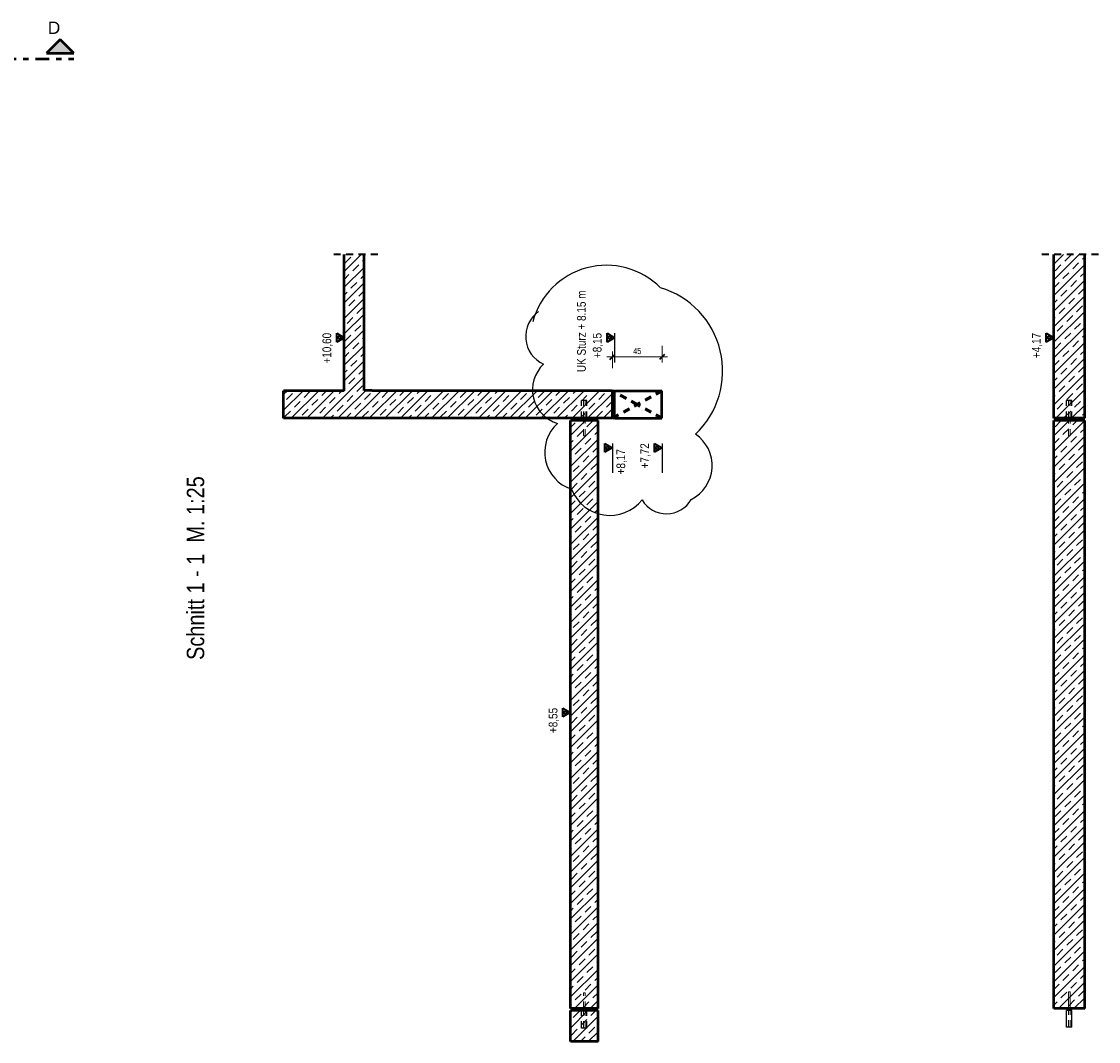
# Model space of a CAD drawing. Header units: millimetres. Extents: x -13 to 146, y -13 to 60.
# Tile 170 of 170: x 127 to 146, y 14 to 32. Entities that reach past the tile are written whole.
import ezdxf

# ---------------------------------------------------------------- set-up
doc = ezdxf.new("R2010")
doc.units = ezdxf.units.MM
doc.linetypes.add('DASHDOT', pattern=[1, 0.5, -0.25, 0, -0.25])
doc.linetypes.add('HIDDEN', pattern=[0.375, 0.25, -0.125])
for name, color, linetype, lineweight in [('01_Neubau Raumschraffuren', 7, 'Continuous', 20), ('Achsen', 7, 'Continuous', 20), ('Schraffuren', 7, 'Continuous', 20), ('Texte', 7, 'Continuous', 20)]:
    doc.layers.add(name, color=color, linetype=linetype, lineweight=lineweight)
doc.styles.add('Arial', font='arial.ttf')
doc.styles.add('Arial Narrow', font='ARIALN.TTF')
doc.dimstyles.new('Arch_Strakon_dimstyle', dxfattribs={"dimtxt": 11.25, "dimasz": 1, "dimexe": 1.25, "dimexo": 0.0625, "dimgap": 1, "dimtad": 0, "dimdec": 5, "dimzin": 12, "dimdsep": 46, "dimtxsty": 'Arial Narrow', "dimblk": 'Arrowhead_Tick', "dimsah": 1, "dimcen": 0, "dimse1": 1, "dimse2": 1, "dimclrd": 6, "dimclrt": 3, "dimazin": 0, "dimtfac": 1, "dimtdec": 4, "dimtmove": 0, "dimatfit": 3, "dimldrblk": 'NONE', "dimfxl": 1, "dimtvp": 1, "dimtolj": 1, "dimtzin": 0, "dimlwd": 13, "dimarcsym": 2})
pattern_1 = [(45, (0, 0), (-0.14142136, 0.14142136), [0.15, -0.1]), (45, (-0.07071, 0.07071), (-0.14142136, 0.14142136), [])]

# ---------------------------------------------------------------- blocks, each defined once
blk = doc.blocks.new('Arrowhead_Tick')
at = {"color": 0, "linetype": 'Continuous', "lineweight": -2}
for p, q in [((0, 20), (0, -10)), ((-1, 0), (0, 0)), ((10, 0), (0, 0))]:
    blk.add_line(p, q, dxfattribs=at)
at = {"color": 2, "linetype": 'Continuous', "lineweight": 35}
blk.add_line((4.4, 4.4), (-4.4, -4.4), dxfattribs=at)
blk = doc.blocks.new('*D957')
at = {"layer": 'Defpoints', "color": 0}
for p in [(138.469, 26.084), (137.569, 25.473), (138.469, 25.473)]:
    blk.add_point(p, dxfattribs=at)
at = {"layer": 'Texte', "color": 6, "linetype": 'Continuous', "lineweight": 13}
blk.add_line((137.579, 26.084), (138.459, 26.084), dxfattribs=at)
at = {"layer": 'Texte', "color": 6, "lineweight": 13, "xscale": 0.01, "yscale": 0.01, "zscale": 0.01, "rotation": 180}
blk.add_blockref('Arrowhead_Tick', (137.569, 26.084), dxfattribs=at)
at = {"layer": 'Texte', "color": 6, "lineweight": 13, "xscale": 0.01, "yscale": 0.01, "zscale": 0.01}
blk.add_blockref('Arrowhead_Tick', (138.469, 26.084), dxfattribs=at)
at = {"layer": 'Texte', "color": 3, "lineweight": 35, "insert": (138.019, 26.192), "char_height": 0.1125, "attachment_point": 5, "style": 'Arial Narrow'}
blk.add_mtext('\\A1;45', dxfattribs=at)
blk = doc.blocks.new('_None')

msp = doc.modelspace()

# ---------------------------------------------------------------- hatches: boundary and pattern name
at = {"layer": 'Schraffuren', "lineweight": 13}
h = msp.add_hatch(dxfattribs=at)
h.set_pattern_fill('bB', color=6, scale=0.01, angle=45, style=0, pattern_type=2)
h.set_pattern_definition(pattern_1)
h.paths.add_polyline_path([(133.20857, 24.973141), (133.20857, 25.477888), (133.06857, 25.477888), (133.06857, 27.941479), (132.70857, 27.941479), (132.70857, 24.973141)])
h = msp.add_hatch(dxfattribs=at)
h.set_pattern_fill('bB', color=6, scale=0.01, angle=45, style=0, pattern_type=2)
h.set_pattern_definition(pattern_1)
h.paths.add_polyline_path([(145.568558, 24.97316), (146.128558, 24.973141), (146.128558, 27.941479), (145.568558, 27.941479)])
h = msp.add_hatch(dxfattribs=at)
h.set_pattern_fill('bB', color=6, scale=0.01, angle=45, style=0, pattern_type=2)
h.set_pattern_definition(pattern_1)
h.paths.add_polyline_path([(132.70857, 24.973141), (132.70857, 25.47316), (131.60857, 25.47316), (131.60857, 24.97316)])
h = msp.add_hatch(dxfattribs=at)
h.set_pattern_fill('bB', color=6, scale=0.01, angle=45, style=0, pattern_type=2)
h.set_pattern_definition(pattern_1)
h.paths.add_polyline_path([(137.5721, 24.97316), (137.5721, 25.47316), (133.20857, 25.47316), (133.20857, 24.973141)])
h = msp.add_hatch(dxfattribs=at)
h.set_pattern_fill('bB', color=6, scale=0.01, angle=45, style=0, pattern_type=2)
h.set_pattern_definition(pattern_1)
h.paths.add_polyline_path([(137.30857, 14.271506), (137.30857, 24.933141), (136.80857, 24.933141), (136.80857, 14.271506)])
h = msp.add_hatch(dxfattribs=at)
h.set_pattern_fill('bB', color=6, scale=0.01, angle=45, style=0, pattern_type=2)
h.set_pattern_definition(pattern_1)
h.paths.add_polyline_path([(146.128558, 14.271506), (146.128558, 24.933141), (145.56857, 24.933141), (145.568558, 14.271506)])
h = msp.add_hatch(dxfattribs=at)
h.set_pattern_fill('bB', color=6, scale=0.01, angle=45, style=0, pattern_type=2)
h.set_pattern_definition(pattern_1)
h.paths.add_polyline_path([(136.80857, 13.671506), (137.30857, 13.671506), (137.30857, 14.231506), (136.80857, 14.231506)])
at = {"layer": 'Texte', "lineweight": 70, "true_color": 0x0000ff}
msp.add_hatch(color=5, dxfattribs=at).paths.add_polyline_path([(127.56087, 31.842552), (127.31087, 31.592552), (127.81087, 31.592552)])

# ---------------------------------------------------------------- linework, layer by layer
at = {"color": 2, "linetype": 'HIDDEN', "lineweight": 35, "ltscale": 0.5}
for p, q in [((133.31857, 27.941479), (132.45857, 27.941479)), ((146.378558, 27.941479), (145.318558, 27.941479))]:
    msp.add_line(p, q, dxfattribs=at)
at = {"color": 4, "linetype": 'Continuous', "lineweight": 50}
for p, q in [((132.70857, 25.47316), (132.70857, 27.941479)), ((133.06857, 25.477888), (133.06857, 27.941479)), ((145.568558, 24.97316), (145.568558, 27.941479)), ((146.128558, 24.97316), (146.128558, 27.941479)), ((131.60857, 24.97316), (131.60857, 25.47316)), ((132.70857, 25.47316), (131.60857, 25.47316)), ((133.20857, 25.477888), (133.06857, 25.477888)), ((133.20857, 25.47316), (133.20857, 25.477888)), ((137.5721, 25.47316), (133.20857, 25.47316)), ((137.5721, 24.97316), (137.5721, 25.47316)), ((137.60857, 24.97316), (137.60857, 25.47316)), ((137.60857, 25.47316), (138.46504, 25.47316)), ((138.46504, 24.97316), (138.46504, 25.47316)), ((132.70857, 24.973141), (131.60857, 24.973141)), ((133.20857, 24.973141), (132.70857, 24.973141)), ((137.5721, 24.973141), (133.20857, 24.973141)), ((136.80857, 14.271506), (136.80857, 24.933141)), ((137.30857, 24.933141), (136.80857, 24.933141)), ((137.30857, 14.271506), (137.30857, 24.933141)), ((137.60857, 24.973141), (138.46504, 24.973141)), ((146.128558, 24.973141), (145.568558, 24.973141)), ((145.568558, 14.271506), (145.568558, 24.933141)), ((146.12857, 24.933141), (145.56857, 24.933141)), ((146.128558, 14.271506), (146.128558, 24.933141)), ((137.30857, 14.271506), (136.80857, 14.271506)), ((146.12857, 14.271506), (145.56857, 14.271506)), ((136.80857, 13.671506), (136.80857, 14.231506)), ((137.30857, 14.231506), (136.80857, 14.231506)), ((137.30857, 13.671506), (137.30857, 14.231506)), ((137.30857, 13.671506), (136.80857, 13.671506))]:
    msp.add_line(p, q, dxfattribs=at)
at = {"color": 3, "linetype": 'HIDDEN', "lineweight": 25, "ltscale": 0.5}
for p, q in [((137.00857, 24.973141), (137.00857, 25.293167)), ((137.012376, 25.293167), (137.00857, 25.293167)), ((137.023215, 25.293167), (137.012376, 25.293167)), ((137.039436, 25.293167), (137.023215, 25.293167)), ((137.05857, 25.293167), (137.039436, 25.293167)), ((137.077704, 25.293167), (137.05857, 25.293167)), ((137.093926, 25.293167), (137.077704, 25.293167)), ((137.104764, 25.293167), (137.093926, 25.293167)), ((137.10857, 25.293167), (137.104764, 25.293167)), ((137.10857, 24.973141), (137.10857, 25.293167)), ((145.79857, 24.973167), (145.79857, 25.293167)), ((145.802376, 25.293167), (145.79857, 25.293167)), ((145.813215, 25.293167), (145.802376, 25.293167)), ((145.829436, 25.293167), (145.813215, 25.293167)), ((145.84857, 25.293167), (145.829436, 25.293167)), ((145.867704, 25.293167), (145.84857, 25.293167)), ((145.883926, 25.293167), (145.867704, 25.293167)), ((145.894764, 25.293167), (145.883926, 25.293167)), ((145.89857, 25.293167), (145.894764, 25.293167)), ((145.89857, 24.973167), (145.89857, 25.293167)), ((137.00857, 13.91316), (137.00857, 14.231506)), ((137.10857, 13.91316), (137.10857, 14.231506)), ((145.799121, 13.931506), (145.799121, 14.231506)), ((145.89802, 13.931506), (145.89802, 14.231506)), ((137.012376, 13.91316), (137.00857, 13.91316)), ((137.023215, 13.91316), (137.012376, 13.91316)), ((137.039436, 13.91316), (137.023215, 13.91316)), ((137.05857, 13.91316), (137.039436, 13.91316)), ((137.077704, 13.91316), (137.05857, 13.91316)), ((137.093926, 13.91316), (137.077704, 13.91316)), ((137.104764, 13.91316), (137.093926, 13.91316)), ((137.10857, 13.91316), (137.104764, 13.91316))]:
    msp.add_line(p, q, dxfattribs=at)
at = {"color": 3, "linetype": 'Continuous', "lineweight": 25}
for p, q in [((145.79857, 13.931506), (145.79857, 14.231506)), ((145.802376, 14.231506), (145.79857, 14.231506)), ((145.813215, 14.231506), (145.802376, 14.231506)), ((145.829436, 14.231506), (145.813215, 14.231506)), ((145.84857, 14.231506), (145.829436, 14.231506)), ((145.867704, 14.231506), (145.84857, 14.231506)), ((145.883926, 14.231506), (145.867704, 14.231506)), ((145.894764, 14.231506), (145.883926, 14.231506)), ((145.89857, 14.231506), (145.894764, 14.231506)), ((145.89857, 13.931506), (145.89857, 14.231506)), ((145.802376, 13.931506), (145.79857, 13.931506)), ((145.813215, 13.931506), (145.802376, 13.931506)), ((145.829436, 13.931506), (145.813215, 13.931506)), ((145.84857, 13.931506), (145.829436, 13.931506)), ((145.867704, 13.931506), (145.84857, 13.931506)), ((145.883926, 13.931506), (145.867704, 13.931506)), ((145.894764, 13.931506), (145.883926, 13.931506)), ((145.89857, 13.931506), (145.894764, 13.931506))]:
    msp.add_line(p, q, dxfattribs=at)
at = {"layer": '01_Neubau Raumschraffuren', "color": 3, "linetype": 'HIDDEN', "lineweight": 25, "ltscale": 0.5}
for p, q in [((137.56857, 24.97316), (137.56857, 25.47316)), ((138.46857, 24.97316), (138.46857, 25.47316))]:
    msp.add_line(p, q, dxfattribs=at)
at = {"layer": '01_Neubau Raumschraffuren', "color": 6, "linetype": 'HIDDEN', "lineweight": 13, "ltscale": 0.5}
for p, q in [((137.04257, 24.973141), (137.04257, 25.293167)), ((137.07457, 24.973141), (137.07457, 25.293167)), ((145.83257, 24.973141), (145.83257, 25.293167)), ((145.86457, 24.973141), (145.86457, 25.293167)), ((137.04257, 24.653167), (137.04257, 24.933141)), ((137.07457, 24.653167), (137.07457, 24.933141)), ((145.83257, 24.653167), (145.83257, 24.933141)), ((145.86457, 24.653167), (145.86457, 24.933141)), ((137.043788, 24.653167), (137.04257, 24.653167)), ((137.047256, 24.653167), (137.043788, 24.653167)), ((137.052447, 24.653167), (137.047256, 24.653167)), ((137.05857, 24.653167), (137.052447, 24.653167)), ((137.064693, 24.653167), (137.05857, 24.653167)), ((137.069884, 24.653167), (137.064693, 24.653167)), ((137.073352, 24.653167), (137.069884, 24.653167)), ((137.07457, 24.653167), (137.073352, 24.653167)), ((145.833788, 24.653167), (145.83257, 24.653167)), ((145.837256, 24.653167), (145.833788, 24.653167)), ((145.842447, 24.653167), (145.837256, 24.653167)), ((145.84857, 24.653167), (145.842447, 24.653167)), ((145.854693, 24.653167), (145.84857, 24.653167)), ((145.859884, 24.653167), (145.854693, 24.653167)), ((145.863352, 24.653167), (145.859884, 24.653167)), ((145.86457, 24.653167), (145.863352, 24.653167)), ((137.04257, 14.271506), (137.04257, 14.55316)), ((137.043788, 14.55316), (137.04257, 14.55316)), ((137.047256, 14.55316), (137.043788, 14.55316)), ((137.052447, 14.55316), (137.047256, 14.55316)), ((137.05857, 14.55316), (137.052447, 14.55316)), ((137.064693, 14.55316), (137.05857, 14.55316)), ((137.069884, 14.55316), (137.064693, 14.55316)), ((137.073352, 14.55316), (137.069884, 14.55316)), ((137.07457, 14.55316), (137.073352, 14.55316)), ((137.07457, 14.271506), (137.07457, 14.55316)), ((145.83257, 14.271506), (145.83257, 14.571506)), ((145.833788, 14.571506), (145.83257, 14.571506)), ((145.837256, 14.571506), (145.833788, 14.571506)), ((145.834384, 13.931506), (145.834384, 14.571506)), ((145.842447, 14.571506), (145.837256, 14.571506)), ((145.84857, 14.571506), (145.842447, 14.571506)), ((145.854693, 14.571506), (145.84857, 14.571506)), ((145.859884, 14.571506), (145.854693, 14.571506)), ((145.863352, 14.571506), (145.859884, 14.571506)), ((145.862757, 13.931506), (145.862757, 14.571506)), ((145.86457, 14.571506), (145.863352, 14.571506)), ((145.86457, 14.271506), (145.86457, 14.571506)), ((137.04257, 13.91316), (137.04257, 14.231506)), ((137.07457, 13.91316), (137.07457, 14.231506)), ((145.83257, 13.931506), (145.83257, 14.231506)), ((145.86457, 13.931506), (145.86457, 14.231506))]:
    msp.add_line(p, q, dxfattribs=at)
at = {"layer": 'Achsen', "color": 1, "linetype": 'HIDDEN', "lineweight": 70, "ltscale": 0.5}
for p, q in [((138.46857, 25.47316), (137.56857, 24.97316)), ((138.01857, 25.22316), (137.56857, 25.47316)), ((138.46857, 24.97316), (138.01857, 25.22316))]:
    msp.add_line(p, q, dxfattribs=at)
at = {"layer": 'Achsen', "color": 3, "linetype": 'Continuous', "lineweight": 25}
for p, q in [((137.577217, 25.47316), (137.5721, 25.47316)), ((137.602824, 25.47316), (137.577217, 25.47316)), ((137.644409, 25.47316), (137.602824, 25.47316)), ((137.700372, 25.47316), (137.644409, 25.47316)), ((137.768564, 25.47316), (137.700372, 25.47316)), ((137.846363, 25.47316), (137.768564, 25.47316)), ((137.93078, 25.47316), (137.846363, 25.47316)), ((138.01857, 25.47316), (137.93078, 25.47316)), ((138.106361, 25.47316), (138.01857, 25.47316)), ((138.190778, 25.47316), (138.106361, 25.47316)), ((138.268577, 25.47316), (138.190778, 25.47316)), ((138.336768, 25.47316), (138.268577, 25.47316)), ((138.392732, 25.47316), (138.336768, 25.47316)), ((138.434316, 25.47316), (138.392732, 25.47316)), ((138.459924, 25.47316), (138.434316, 25.47316)), ((138.46504, 25.47316), (138.459924, 25.47316)), ((137.04257, 24.933141), (137.04257, 24.973141)), ((137.07457, 24.933141), (137.07457, 24.973141)), ((137.577217, 24.973141), (137.5721, 24.973141)), ((137.602824, 24.973141), (137.577217, 24.973141)), ((137.644409, 24.973141), (137.602824, 24.973141)), ((137.700372, 24.973141), (137.644409, 24.973141)), ((137.768564, 24.973141), (137.700372, 24.973141)), ((137.846363, 24.973141), (137.768564, 24.973141)), ((137.93078, 24.973141), (137.846363, 24.973141)), ((138.01857, 24.973141), (137.93078, 24.973141)), ((138.106361, 24.973141), (138.01857, 24.973141)), ((138.190778, 24.973141), (138.106361, 24.973141)), ((138.268577, 24.973141), (138.190778, 24.973141)), ((138.336768, 24.973141), (138.268577, 24.973141)), ((138.392732, 24.973141), (138.336768, 24.973141)), ((138.434316, 24.973141), (138.392732, 24.973141)), ((138.459924, 24.973141), (138.434316, 24.973141)), ((138.46504, 24.973141), (138.459924, 24.973141)), ((145.83257, 24.933141), (145.83257, 24.973141)), ((145.86457, 24.933141), (145.86457, 24.973141)), ((137.04257, 14.231506), (137.04257, 14.271506)), ((137.07457, 14.231506), (137.07457, 14.271506)), ((145.83257, 14.231506), (145.83257, 14.271506)), ((145.86457, 14.231506), (145.86457, 14.271506))]:
    msp.add_line(p, q, dxfattribs=at)
at = {"layer": 'Texte', "color": 4, "linetype": 'Continuous', "lineweight": 50}
for p, q in [((127.56087, 31.842552), (127.31087, 31.592552)), ((127.81087, 31.592552), (127.56087, 31.842552)), ((127.31087, 31.592552), (127.81087, 31.592552))]:
    msp.add_line(p, q, dxfattribs=at)
at = {"layer": 'Texte', "color": 4, "linetype": 'DASHDOT', "lineweight": 50, "ltscale": 0.5}
msp.add_line((126.512236, 31.492552), (127.81087, 31.492552), dxfattribs=at)
at = {"layer": 'Texte', "color": 2, "linetype": 'Continuous', "lineweight": 35, "ltscale": 0.5}
for p, q in [((132.572175, 26.355689), (132.572175, 26.513189)), ((132.572175, 26.513189), (132.70857, 26.434439)), ((132.572175, 26.434439), (132.640373, 26.473814)), ((132.70857, 26.434439), (132.572175, 26.355689)), ((132.640373, 26.395064), (132.572175, 26.434439)), ((132.640373, 26.473814), (132.640373, 26.395064)), ((137.472175, 26.355689), (137.472175, 26.513189)), ((137.472175, 26.513189), (137.60857, 26.434439)), ((137.472175, 26.434439), (137.540373, 26.473814)), ((137.60857, 26.434439), (137.472175, 26.355689)), ((137.540373, 26.395064), (137.472175, 26.434439)), ((137.540373, 26.473814), (137.540373, 26.395064)), ((145.432163, 26.355689), (145.432163, 26.513189)), ((145.432163, 26.513189), (145.568558, 26.434439)), ((145.432163, 26.434439), (145.500361, 26.473814)), ((145.568558, 26.434439), (145.432163, 26.355689)), ((145.500361, 26.395064), (145.432163, 26.434439)), ((145.500361, 26.473814), (145.500361, 26.395064)), ((137.432175, 24.355689), (137.432175, 24.513189)), ((137.432175, 24.513189), (137.56857, 24.434439)), ((137.432175, 24.434439), (137.500373, 24.473814)), ((137.56857, 24.434439), (137.432175, 24.355689)), ((137.500373, 24.395064), (137.432175, 24.434439)), ((137.500373, 24.473814), (137.500373, 24.395064)), ((138.332175, 24.355689), (138.332175, 24.513189)), ((138.332175, 24.513189), (138.46857, 24.434439)), ((138.332175, 24.434439), (138.400373, 24.473814)), ((138.46857, 24.434439), (138.332175, 24.355689)), ((138.400373, 24.395064), (138.332175, 24.434439)), ((138.400373, 24.473814), (138.400373, 24.395064)), ((136.672175, 19.555689), (136.672175, 19.713189)), ((136.672175, 19.713189), (136.80857, 19.634439)), ((136.672175, 19.634439), (136.740373, 19.673814)), ((136.80857, 19.634439), (136.672175, 19.555689)), ((136.740373, 19.595064), (136.672175, 19.634439)), ((136.740373, 19.673814), (136.740373, 19.595064))]:
    msp.add_line(p, q, dxfattribs=at)
at = {"layer": 'Texte', "color": 3, "linetype": 'Continuous', "lineweight": 25, "ltscale": 0.5}
for p, q in [((132.70857, 26.513189), (132.70857, 25.884764)), ((137.60857, 26.513189), (137.60857, 25.983989)), ((145.568558, 26.513189), (145.568558, 25.983989)), ((137.56857, 24.513189), (137.56857, 23.983989)), ((138.46857, 24.513189), (138.46857, 23.983989)), ((136.80857, 19.713189), (136.80857, 19.183989))]:
    msp.add_line(p, q, dxfattribs=at)
at = {"layer": 'Texte', "color": 20, "linetype": 'Continuous', "lineweight": 25}
for centre, radius, start, end in [((137.460133, 26.364027), 1.382776, 44.8862668, 164.8862668), ((137.990392, 25.828357), 1.576905, 313.4399516, 73.4399516), ((136.552862, 26.456946), 0.554916, 125.2471389, 245.2471389), ((136.757608, 25.489161), 0.637345, 133.2985703, 253.2985703), ((137.045368, 24.35625), 0.703367, 132.0305961, 252.0305961), ((138.694457, 24.115056), 0.68377, 296.2173546, 56.2173546), ((137.524464, 23.958861), 0.747226, 201.3195816, 321.3195816), ((138.549337, 23.753306), 0.513151, 210.6295986, 330.6295986)]:
    msp.add_arc(centre, radius, start, end, dxfattribs=at)

# ---------------------------------------------------------------- texts
at = {"layer": 'Texte', "color": 4, "lineweight": 50, "style": 'Arial'}
msp.add_text('D', height=0.225, dxfattribs=at).set_placement((127.33587, 31.942552))
at = {"layer": 'Texte', "color": 2, "lineweight": 35, "style": 'Arial Narrow'}
msp.add_text('UK Sturz + 8.15 m', height=0.1575, rotation=90, dxfattribs=at).set_placement((137.086508, 25.810305))
at = {"layer": 'Texte', "color": 1, "lineweight": 70, "style": 'Arial Narrow'}
msp.add_text('Schnitt 1 - 1  M. 1:25', height=0.315, rotation=90, dxfattribs=at).set_placement((130.171021, 20.591301))
at = {"layer": 'Texte', "color": 2, "lineweight": 35, "char_height": 0.1575, "attachment_point": 1, "rotation": 90, "line_spacing_factor": 0.9, "style": 'Arial Narrow'}
for s, insert in [(' +10,60', (132.31482, 25.914689)), (' +8,15', (137.21482, 26.013914)), (' +4,17', (145.174808, 26.013914)), (' +8,17', (137.642401, 23.904829)), (' +7,72', (138.07482, 24.013548)), (' +8,55', (136.41482, 19.213914))]:
    msp.add_mtext(s, dxfattribs=dict(at, insert=insert))

# ---------------------------------------------------------------- dimensions: what is measured, and where the dimension line sits
at = {"layer": 'Texte', "lineweight": 35}
dim = msp.add_linear_dim(base=(138.46857, 26.084439), p1=(137.56857, 25.47316), p2=(138.46857, 25.47316), text='45', dimstyle='Arch_Strakon_dimstyle', override={"dimscale": 0.01, "dimtxt": 11.25, "dimasz": 1, "dimgap": 5, "dimtad": 1, "dimjust": 0, "dimtih": 0, "dimtoh": 0, "dimdec": 4, "dimdsep": 46, "dimtxsty": 'Arial Narrow', "dimclrd": 6, "dimclrt": 3, "dimtix": 1, "dimtofl": 255, "dimtmove": 0, "dimatfit": 2, "dimfxl": 0, "dimfxlon": 0, "dimtvp": 44.444444, "dimlwd": 13}, dxfattribs=at)
dim.commit()
dim.dimension.update_dxf_attribs({"geometry": '*D957', "text_midpoint": (138.01857, 26.084439), "dimtype": 160})

doc.saveas('drawing.dxf')
